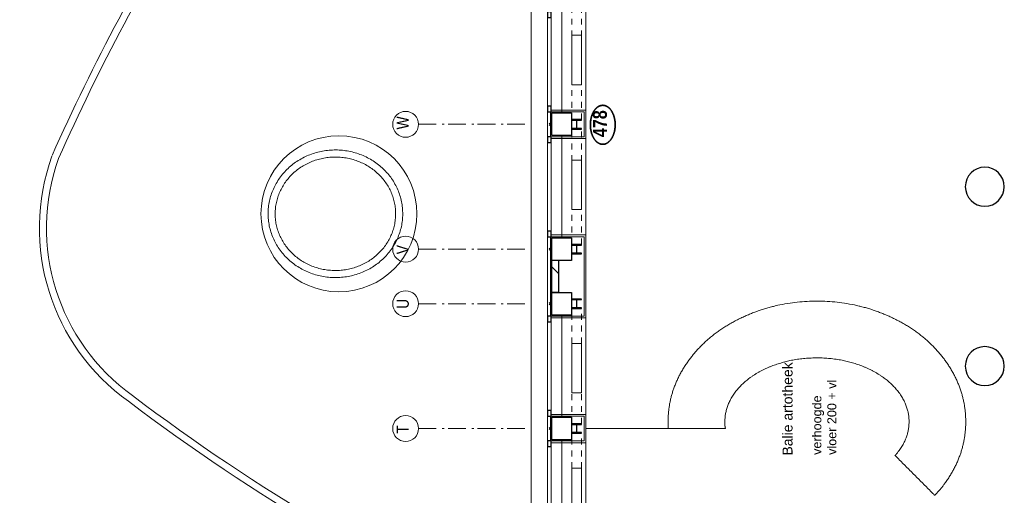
# Model space of a CAD drawing. Header units: millimetres. Extents: x 164654 to 368283, y 131426 to 252133.
# Tile 55 of 144: x 309059 to 322952, y 201741 to 208448. Entities that reach past the tile are written whole.
import ezdxf
from ezdxf.enums import TextEntityAlignment as Align

# ---------------------------------------------------------------- set-up
doc = ezdxf.new("R2010")
doc.units = ezdxf.units.MM
doc.header["$LTSCALE"] = 400
doc.header["$PDMODE"] = 3
doc.header["$PDSIZE"] = 15
doc.linetypes.add('STYLE_01', pattern=[0.416641, 0.208282, -0.208359])
doc.linetypes.add('STYLE_06', pattern=[1.041641, 0.625, -0.208282, 0.069427, -0.138931])
for name, color, linetype, lineweight in [('Buitenkozijnen', 140, 'Continuous', 15), ('Detailaanduiding', 5, 'Continuous', 70), ('Interieur-vaste inrichting', 140, 'Continuous', 15), ('mat-beton (ihwg)', 5, 'Continuous', 25), ('mat-kalkzandsteen', 5, 'Continuous', 25), ('mat-staal', 5, 'Continuous', 25), ('None', 7, 'Continuous', 9)]:
    doc.layers.add(name, color=color, linetype=linetype, lineweight=lineweight)
doc.styles.add('Arial', font='arial.ttf', dxfattribs={"height": 211.666667})
doc.styles.add('Arial Narrow', font='ARIALN.TTF', dxfattribs={"height": 222.25})
doc.styles.add('Arial Narrow (bold)', font='ARIALNB.TTF', dxfattribs={"height": 172.861111})
doc.styles.get("Standard").update_dxf_attribs({"font": 'arial.ttf'})

# ---------------------------------------------------------------- blocks, each defined once
blk = doc.blocks.new('*U359')
at = {"layer": 'None', "color": 43, "linetype": 'STYLE_01', "lineweight": 9}
for p, q in [((13408, 8129), (13861, 8129)), ((13408, 7989), (13408, 8129)), ((14542, 8129), (15035, 8129)), ((15035, 7989), (15035, 8129)), ((13408, 7989), (13861, 7989)), ((14542, 7989), (15035, 7989))]:
    blk.add_line(p, q, dxfattribs=at)
at = {"layer": 'None', "color": 43, "linetype": 'Continuous', "lineweight": 9}
for p, q in [((13845, 8129), (14542, 8129)), ((13845, 7989), (13845, 8129)), ((14542, 7989), (14542, 8129)), ((13845, 7989), (14542, 7989))]:
    blk.add_line(p, q, dxfattribs=at)
blk = doc.blocks.new('*U360')
at = {"layer": 'None', "color": 43, "linetype": 'STYLE_01', "lineweight": 9}
for p, q in [((11648, 8129), (12101, 8129)), ((11648, 7989), (11648, 8129)), ((12782, 8129), (13275, 8129)), ((13275, 7989), (13275, 8129)), ((11648, 7989), (12101, 7989)), ((12782, 7989), (13275, 7989))]:
    blk.add_line(p, q, dxfattribs=at)
at = {"layer": 'None', "color": 43, "linetype": 'Continuous', "lineweight": 9}
for p, q in [((12085, 8129), (12782, 8129)), ((12085, 7989), (12085, 8129)), ((12782, 7989), (12782, 8129)), ((12085, 7989), (12782, 7989))]:
    blk.add_line(p, q, dxfattribs=at)
blk = doc.blocks.new('*U361')
at = {"layer": 'None', "color": 43, "linetype": 'STYLE_01', "lineweight": 9}
for p, q in [((15938, 8129), (16430, 8129)), ((15938, 7989), (15938, 8129)), ((17111, 8129), (17565, 8129)), ((17565, 7989), (17565, 8129)), ((15938, 7989), (16430, 7989)), ((17111, 7989), (17565, 7989))]:
    blk.add_line(p, q, dxfattribs=at)
at = {"layer": 'None', "color": 43, "linetype": 'Continuous', "lineweight": 9}
for p, q in [((16430, 8129), (17127, 8129)), ((16430, 7989), (16430, 8129)), ((17127, 7989), (17127, 8129)), ((16430, 7989), (17127, 7989))]:
    blk.add_line(p, q, dxfattribs=at)
blk = doc.blocks.new('*U362')
at = {"layer": 'None', "color": 43, "linetype": 'STYLE_01', "lineweight": 9}
for p, q in [((17698, 8129), (18190, 8129)), ((17698, 7989), (17698, 8129)), ((18871, 8129), (19325, 8129)), ((19325, 7989), (19325, 8129)), ((17698, 7989), (18190, 7989)), ((18871, 7989), (19325, 7989))]:
    blk.add_line(p, q, dxfattribs=at)
at = {"layer": 'None', "color": 43, "linetype": 'Continuous', "lineweight": 9}
for p, q in [((18190, 8129), (18887, 8129)), ((18190, 7989), (18190, 8129)), ((18887, 7989), (18887, 8129)), ((18190, 7989), (18887, 7989))]:
    blk.add_line(p, q, dxfattribs=at)
blk = doc.blocks.new('*X844')
at = {"layer": 'None', "lineweight": 9}
blk.add_line((15522, 8310), (15622, 8410), dxfattribs=at)
blk = doc.blocks.new('Kolom O 550')
at = {"layer": 'mat-beton (ihwg)', "lineweight": 25}
blk.add_circle((0, 0), 275, dxfattribs=at)
blk = doc.blocks.new('Gevelpui best 1410 (2D)')
at = {"layer": 'Buitenkozijnen', "lineweight": 15}
for p, q in [((-260, 0), (-260, -1410)), ((-260, 0), (-210, 0)), ((-210, 0), (-210, -1410)), ((-260, -1410), (-210, -1410))]:
    blk.add_line(p, q, dxfattribs=at)
at = {"layer": 'Buitenkozijnen', "color": 92, "lineweight": 25}
for points in [[(-260, 0), (-210, 0), (-210, -80), (-260, -80)], [(-260, -1330), (-210, -1330), (-210, -1410), (-260, -1410)]]:
    blk.add_lwpolyline(points, close=True, dxfattribs=at)
at = {"layer": 'None', "color": 43, "linetype": 'Continuous', "lineweight": 9}
blk.add_line((-410, 15), (-410, -1425), dxfattribs=at)
blk = doc.blocks.new('*X1064')
at = {"layer": 'None', "lineweight": 9}
for p, q in [((-2.75, -2.75), (2.75, 2.75)), ((58, 58), (66.5, 66.5)), ((-66.5, -66.5), (-58, -58))]:
    blk.add_line(p, q, dxfattribs=at)
blk = doc.blocks.new('*U1065')
at = {"layer": 'None', "color": 92, "linetype": 'Continuous', "lineweight": 25, "flags": 128}
blk.add_lwpolyline([(70, -58), (14.75, -58, -0.41421356), (2.75, -46), (2.75, 46, -0.41421356), (14.75, 58), (70, 58), (70, 66.5), (-70, 66.5), (-70, 58), (-14.75, 58, -0.41421356), (-2.75, 46), (-2.75, -46, -0.41421356), (-14.75, -58), (-70, -58), (-70, -66.5), (70, -66.5)], format="xyb", close=True, dxfattribs=at)
at = {"layer": 'None', "color": 92}
blk.add_blockref('*X1064', (0, 0), dxfattribs=at)
blk = doc.blocks.new('*X1068')
at = {"layer": 'None', "lineweight": 9}
for p, q in [((-2.75, -2.75), (2.75, 2.75)), ((58, 58), (66.5, 66.5)), ((-66.5, -66.5), (-58, -58))]:
    blk.add_line(p, q, dxfattribs=at)
blk = doc.blocks.new('*U1069')
at = {"layer": 'None', "color": 92, "linetype": 'Continuous', "lineweight": 25, "flags": 128}
blk.add_lwpolyline([(70, -58), (14.75, -58, -0.41421356), (2.75, -46), (2.75, 46, -0.41421356), (14.75, 58), (70, 58), (70, 66.5), (-70, 66.5), (-70, 58), (-14.75, 58, -0.41421356), (-2.75, 46), (-2.75, -46, -0.41421356), (-14.75, -58), (-70, -58), (-70, -66.5), (70, -66.5)], format="xyb", close=True, dxfattribs=at)
at = {"layer": 'None', "color": 92}
blk.add_blockref('*X1068', (0, 0), dxfattribs=at)
blk = doc.blocks.new('Kolom 280x320')
at = {"layer": 'mat-beton (ihwg)', "lineweight": 25}
blk.add_lwpolyline([(-300, 160), (-20, 160), (-20, -160), (-300, -160)], close=True, dxfattribs=at)
at = {"layer": 'None', "color": 92, "linetype": 'Continuous', "lineweight": 5}
blk.add_point((0, 0), dxfattribs=at)
blk = doc.blocks.new('*U1145')
at = {"layer": 'None', "color": 43, "linetype": 'Continuous', "lineweight": 9}
for centre, radius, start, end in [((16167, 12639), 3001, 70.1931, 144.4805), ((16167, 12639), 2901, 70.1931, 144.4805), ((5756, -10392), 28268, 57.4554, 66.1413), ((5756, -10392), 28168, 57.558, 66.1413), ((36257, -2686), 28268, 142.8506, 156.2915), ((36257, -2686), 28168, 142.8506, 156.2021), ((-7237, 11485), 28168, 354.3265, 3.8572), ((-7237, 11485), 28268, 354.3462, 3.9598)]:
    blk.add_arc(centre, radius, start, end, dxfattribs=at)
blk = doc.blocks.new('*U1148')
at = {"layer": 'None', "color": 43, "linetype": 'Continuous', "lineweight": 9}
for centre, radius, start, end in [((16167, 12639), 3001, 70.1931, 144.4805), ((16167, 12639), 2901, 70.1931, 144.4805), ((5756, -10392), 28268, 57.4554, 66.1413), ((5756, -10392), 28168, 57.558, 66.1413), ((36257, -2686), 28268, 142.8506, 156.2915), ((36257, -2686), 28168, 142.8506, 156.2021), ((-7237, 11485), 28168, 354.3265, 3.8572), ((-7237, 11485), 28268, 354.3462, 3.9598)]:
    blk.add_arc(centre, radius, start, end, dxfattribs=at)
blk = doc.blocks.new('*X1336')
at = {"layer": 'None', "lineweight": 9}
for p, q in [((-2.75, -2.75), (2.75, 2.75)), ((58, 58), (66.5, 66.5)), ((-66.5, -66.5), (-58, -58))]:
    blk.add_line(p, q, dxfattribs=at)
blk = doc.blocks.new('*U1337')
at = {"layer": 'None', "color": 92, "linetype": 'Continuous', "lineweight": 25, "flags": 128}
blk.add_lwpolyline([(70, -58), (14.75, -58, -0.41421356), (2.75, -46), (2.75, 46, -0.41421356), (14.75, 58), (70, 58), (70, 66.5), (-70, 66.5), (-70, 58), (-14.75, 58, -0.41421356), (-2.75, 46), (-2.75, -46, -0.41421356), (-14.75, -58), (-70, -58), (-70, -66.5), (70, -66.5)], format="xyb", close=True, dxfattribs=at)
at = {"layer": 'None', "color": 92}
blk.add_blockref('*X1336', (0, 0), dxfattribs=at)
blk = doc.blocks.new('*X1338')
at = {"layer": 'None', "lineweight": 9}
for p, q in [((-2.75, -2.75), (2.75, 2.75)), ((58, 58), (66.5, 66.5)), ((-66.5, -66.5), (-58, -58))]:
    blk.add_line(p, q, dxfattribs=at)
blk = doc.blocks.new('*U1339')
at = {"layer": 'None', "color": 92, "linetype": 'Continuous', "lineweight": 25, "flags": 128}
blk.add_lwpolyline([(70, -58), (14.75, -58, -0.41421356), (2.75, -46), (2.75, 46, -0.41421356), (14.75, 58), (70, 58), (70, 66.5), (-70, 66.5), (-70, 58), (-14.75, 58, -0.41421356), (-2.75, 46), (-2.75, -46, -0.41421356), (-14.75, -58), (-70, -58), (-70, -66.5), (70, -66.5)], format="xyb", close=True, dxfattribs=at)
at = {"layer": 'None', "color": 92}
blk.add_blockref('*X1338', (0, 0), dxfattribs=at)
blk = doc.blocks.new('Detail')
at = {"layer": 'Detailaanduiding', "color": 1, "linetype": 'Continuous', "lineweight": 35}
blk.add_open_spline([(-134, 154), (-70, 177), (77, 177), (141, 154), (205, 130), (242, 90), (278, 49), (278, 2), (278, -45), (242, -85), (205, -126), (141, -149), (77, -173), (-70, -173), (-134, -149), (-198, -126), (-235, -85), (-272, -45), (-272, 2), (-272, 49), (-235, 90), (-198, 130), (-134, 154)], degree=2, knots=[0, 0, 0, 0.097932, 0.195864, 0.195864, 0.280023, 0.280023, 0.347931, 0.347931, 0.415846, 0.415846, 0.5, 0.5, 0.597932, 0.695864, 0.695864, 0.780023, 0.780023, 0.847931, 0.847931, 0.915846, 0.915846, 1, 1, 1], dxfattribs=at)
at = {"layer": 'Detailaanduiding', "style": 'Arial Narrow (bold)'}
blk.add_attdef('Detail', text='', height=198, dxfattribs=at).set_placement((-170, 142), align=Align.TOP_LEFT)
at = {"layer": 'None', "color": 0, "flags": 1}
blk.add_attdef('Fragment', (-272, -528), '', height=198, dxfattribs=at)

msp = doc.modelspace()

# ---------------------------------------------------------------- linework, layer by layer
at = {"layer": 'Buitenkozijnen', "color": 43, "linetype": 'Continuous', "lineweight": 9, "flags": 128}
msp.add_lwpolyline([(316296.97992, 208572.75849), (316276.97992, 208572.75849), (316276.97992, 201101.69912), (316296.97992, 201101.69912)], dxfattribs=at)
at = {"layer": 'Buitenkozijnen', "lineweight": 15}
for points in [[(316506.93929, 207147.75849), (316546.97992, 207147.75849), (316546.97992, 206797.75849), (316506.93929, 206797.75849)], [(316506.93929, 207147.75849), (316546.97992, 207147.75849), (316546.97992, 206797.75849), (316506.93929, 206797.75849)], [(316506.93929, 205387.75849), (316546.97992, 205387.75849), (316546.97992, 204267.75849), (316506.93929, 204267.75849)], [(316506.93929, 202857.75849), (316546.97992, 202857.75849), (316546.97992, 202507.75849), (316506.93929, 202507.75849)]]:
    msp.add_lwpolyline(points, close=True, dxfattribs=at)
at = {"layer": 'Interieur-vaste inrichting', "lineweight": 15}
msp.add_line((318210.945, 202682.75849), (317046.97992, 202682.75849), dxfattribs=at)
msp.add_open_spline([(318210.945, 202682.75849), (318207.76457, 202730.41355), (318207.76457, 202778.75849), (318207.76457, 202783.76373), (318207.81288, 202788.75849), (318210.85604, 203238.60678), (318489.11122, 203628.75849), (318770.45788, 204023.24486), (319257.76457, 204251.00167), (319745.07127, 204478.75849), (320870.45788, 204478.75849), (321357.76457, 204251.00167), (321845.07127, 204023.24486), (322126.41792, 203628.75849), (322407.76457, 203234.27211), (322407.76457, 202778.75849), (322407.76457, 202323.24486), (322126.41792, 201928.75849), (322055.53045, 201829.36459), (321971.55627, 201740.5647), (321690.91904, 202021.20194), (321410.2818, 202301.83917), (321422.21434, 202315.10869), (321433.5976, 202328.75849), (321607.76457, 202537.60421), (321607.76457, 202778.75849), (321607.76457, 203019.91276), (321433.5976, 203228.75849), (321259.43062, 203437.60421), (320957.76457, 203558.18135), (320656.09852, 203678.75849), (319959.43062, 203678.75849), (319657.76457, 203558.18135), (319356.09852, 203437.60421), (319181.93155, 203228.75849), (319011.50082, 203024.39294), (319009.6327, 202788.75849), (319007.76457, 202783.93176), (319009.6327, 202733.75849), (319007.76457, 202729.09508), (319017.06782, 202682.75849), (318614.00641, 202682.75849), (318210.945, 202682.75849)], degree=2, knots=[0, 0, 0, 0.007418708, 0.007418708, 0.0081908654, 0.0081908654, 0.0777347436, 0.0777347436, 0.1549835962, 0.1549835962, 0.2386418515, 0.3223001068, 0.3223001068, 0.3995491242, 0.3995491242, 0.469866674, 0.469866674, 0.5401833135, 0.5401833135, 0.5590187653, 0.5590187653, 0.6203086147, 0.6203086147, 0.6230586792, 0.6230586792, 0.6611228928, 0.6611228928, 0.6991859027, 0.6991859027, 0.7443504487, 0.7443504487, 0.7957185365, 0.8470866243, 0.8470866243, 0.892254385, 0.892254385, 0.9295109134, 0.9295109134, 0.9337640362, 0.9337640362, 0.9377557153, 0.9377557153, 1, 1, 1], dxfattribs=at)
at = {"layer": 'mat-kalkzandsteen', "lineweight": 25}
for p, q in [((316666.97992, 205052.75849), (316566.97992, 205052.75849)), ((316566.97992, 204602.75849), (316566.97992, 205052.75849)), ((316666.97992, 204602.75849), (316666.97992, 205052.75849)), ((316666.97992, 204602.75849), (316566.97992, 204602.75849))]:
    msp.add_line(p, q, dxfattribs=at)
at = {"layer": 'None', "color": 43, "linetype": 'Continuous', "lineweight": 9}
msp.add_line((317046.97992, 210292.75849), (317046.97992, 201122.75849), dxfattribs=at)
at = {"layer": 'None', "color": 140, "linetype": 'Continuous', "lineweight": 15}
for p, q in [((316556.93929, 207172.75849), (316556.93929, 207147.75849)), ((317046.97992, 207172.75849), (316556.93929, 207172.75849)), ((317021.97992, 207147.75849), (316556.93929, 207147.75849)), ((317021.97992, 206797.75849), (317021.97992, 207147.75849)), ((317046.97992, 206772.75849), (317046.97992, 207172.75849)), ((316556.93929, 206797.75849), (317021.97992, 206797.75849)), ((316556.93929, 206772.75849), (316556.93929, 206797.75849)), ((316556.93929, 206772.75849), (317046.97992, 206772.75849)), ((316556.93929, 205412.75849), (316556.93929, 205387.75849)), ((317046.97992, 205412.75849), (316556.93929, 205412.75849)), ((317021.97992, 205387.75849), (316556.93929, 205387.75849)), ((317021.97992, 204267.75849), (317021.97992, 205387.75849)), ((317046.97992, 204242.75849), (317046.97992, 205412.75849)), ((316556.93929, 204267.75849), (317021.97992, 204267.75849)), ((316556.93929, 204242.75849), (316556.93929, 204267.75849)), ((316556.93929, 204242.75849), (317046.97992, 204242.75849)), ((316556.93929, 202882.75849), (316556.93929, 202857.75849)), ((317046.97992, 202882.75849), (316556.93929, 202882.75849)), ((317021.97992, 202857.75849), (316556.93929, 202857.75849)), ((317021.97992, 202507.75849), (317021.97992, 202857.75849)), ((317046.97992, 202482.75849), (317046.97992, 202882.75849)), ((316556.93929, 202507.75849), (317021.97992, 202507.75849)), ((316556.93929, 202482.75849), (316556.93929, 202507.75849)), ((316556.93929, 202482.75849), (317046.97992, 202482.75849))]:
    msp.add_line(p, q, dxfattribs=at)
at = {"layer": 'None', "color": 7, "linetype": 'STYLE_06', "lineweight": 9}
for p, q in [((314686.97992, 206972.75849), (316186.97992, 206972.75849)), ((314686.97992, 205212.75849), (316186.97992, 205212.75849)), ((314686.97992, 204442.75849), (316186.97992, 204442.75849)), ((314686.97992, 202682.75849), (316186.97992, 202682.75849))]:
    msp.add_line(p, q, dxfattribs=at)
at = {"layer": 'None', "color": 140, "linetype": 'Continuous', "lineweight": 15}
msp.add_lwpolyline([(312695.98533, 205252.86064), (312684.35938, 205272.00756), (312673.23294, 205291.41901), (312662.61269, 205311.0833), (312652.50503, 205330.98859), (312642.91606, 205351.12288), (312633.85155, 205371.47404), (312625.31696, 205392.02982), (312617.31743, 205412.77784), (312609.85778, 205433.70559), (312602.94251, 205454.80047), (312596.57577, 205476.04978), (312590.7614, 205497.44071), (312585.50291, 205518.96037), (312580.80347, 205540.59582), (312576.66589, 205562.33401), (312573.09269, 205584.16185), (312570.086, 205606.06619), (312567.64764, 205628.03383), (312565.77908, 205650.05156), (312564.48145, 205672.10609), (312563.75552, 205694.18415), (312563.60173, 205716.27244), (312564.02018, 205738.35765), (312565.01062, 205760.42648), (312566.57244, 205782.46564), (312568.70471, 205804.46185), (312571.40613, 205826.40185), (312574.6751, 205848.27245), (312578.50963, 205870.06045), (312582.90741, 205891.75274), (312587.8658, 205913.33625), (312593.38182, 205934.79798), (312599.45212, 205956.12501), (312606.07307, 205977.30447), (312613.24068, 205998.32363), (312620.95061, 206019.1698), (312629.19824, 206039.83045), (312637.97859, 206060.29312), (312647.28638, 206080.54549), (312657.11599, 206100.57536), (312667.46151, 206120.37066), (312678.3167, 206139.91947), (312689.67503, 206159.21001), (312701.52966, 206178.23067), (312713.87343, 206196.96999), (312726.69893, 206215.41667), (312739.99841, 206233.55961), (312753.76388, 206251.38788), (312767.98703, 206268.89073), (312782.65931, 206286.05764), (312797.77187, 206302.87825), (312813.31561, 206319.34243), (312829.28117, 206335.44027), (312845.65893, 206351.16206), (312862.43903, 206366.49835), (312879.61135, 206381.43989), (312897.16555, 206395.97768), (312915.09107, 206410.10296), (312933.37709, 206423.80723), (312952.01262, 206437.08223), (312970.98641, 206449.91996), (312990.28705, 206462.3127), (313009.9029, 206474.25297), (313029.82216, 206485.73358), (313050.03281, 206496.74762), (313070.5227, 206507.28846), (313091.27947, 206517.34974), (313112.29062, 206526.9254), (313133.5435, 206536.00968), (313155.0253, 206544.5971), (313176.72309, 206552.6825), (313198.62379, 206560.26099), (313220.71421, 206567.32802), (313242.98105, 206573.87933), (313265.41089, 206579.91098), (313287.99023, 206585.41932), (313310.70545, 206590.40104), (313333.54288, 206594.85315), (313356.48877, 206598.77295), (313379.52929, 206602.15809), (313402.65055, 206605.00653), (313425.83864, 206607.31655), (313449.07959, 206609.08676), (313472.3594, 206610.3161), (313495.66404, 206611.00382), (313518.97947, 206611.14951), (313542.29166, 206610.75308), (313565.58656, 206609.81478), (313588.85013, 206608.33516), (313612.06837, 206606.31512), (313635.22729, 206603.75587), (313658.31293, 206600.65896), (313681.3114, 206597.02625), (313704.20884, 206592.85993), (313726.99145, 206588.16251), (313749.64552, 206582.93682), (313772.1574, 206577.18601), (313794.51352, 206570.91354), (313816.70042, 206564.12318), (313838.70474, 206556.81904), (313860.51322, 206549.0055), (313882.11272, 206540.68728), (313903.49024, 206531.86939), (313924.6329, 206522.55713), (313945.52796, 206512.75612), (313966.16283, 206502.47226), (313986.52509, 206491.71175), (314006.60246, 206480.48106), (314026.38287, 206468.78697), (314045.85438, 206456.63651), (314065.00528, 206444.03701), (314083.82402, 206430.99605), (314102.29928, 206417.52149), (314120.41991, 206403.62145), (314138.17501, 206389.3043), (314155.55389, 206374.57866), (314172.54607, 206359.45341), (314189.14131, 206343.93765), (314205.32963, 206328.04073), (314221.10126, 206311.77223), (314236.44672, 206295.14195), (314251.35676, 206278.15989), (314265.82238, 206260.83631), (314279.83489, 206243.18161), (314293.38585, 206225.20646), (314306.46708, 206206.92166), (314319.0707, 206188.33823), (314331.18914, 206169.46738), (314342.81508, 206150.32045), (314353.94153, 206130.909), (314364.56178, 206111.24471), (314374.66943, 206091.33942), (314384.2584, 206071.20514), (314393.32291, 206050.85397), (314401.8575, 206030.29819), (314409.85703, 206009.55018), (314417.31668, 205988.62243), (314424.23196, 205967.52754), (314430.5987, 205946.27824), (314436.41307, 205924.88731), (314441.67156, 205903.36764), (314446.371, 205881.73219), (314450.50857, 205859.994), (314454.08178, 205838.16617), (314457.08847, 205816.26183), (314459.52683, 205794.29418), (314461.39538, 205772.27646), (314462.69302, 205750.22192), (314463.41895, 205728.14386), (314463.57273, 205706.05558), (314463.15428, 205683.97036), (314462.16385, 205661.90153), (314460.60203, 205639.86238), (314458.46976, 205617.86617), (314455.76833, 205595.92616), (314452.49937, 205574.05557), (314448.66484, 205552.26756), (314444.26706, 205530.57527), (314439.30866, 205508.99176), (314433.79265, 205487.53003), (314427.72234, 205466.20301), (314421.10139, 205445.02354), (314413.93379, 205424.00439), (314406.22385, 205403.15821), (314397.97622, 205382.49756), (314389.19587, 205362.03489), (314379.88809, 205341.78252), (314370.05848, 205321.75265), (314359.71296, 205301.95735), (314348.85776, 205282.40854), (314337.49943, 205263.118), (314325.64481, 205244.09734), (314313.30104, 205225.35803), (314300.47554, 205206.91135), (314287.17606, 205188.76841), (314273.41059, 205170.94014), (314259.18743, 205153.43728), (314244.51516, 205136.27038), (314229.4026, 205119.44977), (314213.85885, 205102.98559), (314197.89329, 205086.88775), (314181.51553, 205071.16595), (314164.73544, 205055.82966), (314147.56312, 205040.88812), (314130.00891, 205026.35033), (314112.0834, 205012.22505), (314093.79737, 204998.52078), (314075.16185, 204985.24578), (314056.18805, 204972.40805), (314036.88742, 204960.01532), (314017.27156, 204948.07505), (313997.35231, 204936.59443), (313977.14165, 204925.58039), (313956.65177, 204915.03956), (313935.895, 204904.97828), (313914.88385, 204895.40261), (313893.63097, 204886.31833), (313872.14917, 204877.73091), (313850.45138, 204869.64552), (313828.55068, 204862.06702), (313806.46026, 204854.99999), (313784.19342, 204848.44868), (313761.76358, 204842.41704), (313739.18424, 204836.90869), (313716.46902, 204831.92697), (313693.63158, 204827.47487), (313670.6857, 204823.55507), (313647.64518, 204820.16993), (313624.52391, 204817.32149), (313601.33582, 204815.01147), (313578.09488, 204813.24126), (313554.81507, 204812.01192), (313531.51043, 204811.3242), (313508.195, 204811.1785), (313484.88281, 204811.57493), (313461.58791, 204812.51324), (313438.32434, 204813.99285), (313415.1061, 204816.01289), (313391.94718, 204818.57214), (313368.86154, 204821.66905), (313345.86307, 204825.30176), (313322.96563, 204829.46808), (313300.18301, 204834.1655), (313277.52895, 204839.39119), (313255.01707, 204845.142), (313232.66095, 204851.41448), (313210.47405, 204858.20483), (313188.46973, 204865.50898), (313166.66125, 204873.32251), (313145.06174, 204881.64073), (313123.68422, 204890.45863), (313102.54157, 204899.77089), (313081.64651, 204909.57189), (313061.01164, 204919.85575), (313040.64938, 204930.61627), (313020.572, 204941.84695), (313000.7916, 204953.54105), (312981.32009, 204965.6915), (312962.16919, 204978.29101), (312943.35045, 204991.33196), (312924.87519, 205004.80652), (312906.75456, 205018.70656), (312888.99945, 205033.02371), (312871.62058, 205047.74935), (312854.6284, 205062.8746), (312838.03316, 205078.39036), (312821.84484, 205094.28728), (312806.0732, 205110.55578), (312790.72775, 205127.18607), (312775.81771, 205144.16812), (312761.35208, 205161.49171), (312747.33957, 205179.1464), (312733.78862, 205197.12156), (312720.70739, 205215.40636), (312708.10376, 205233.98978)], close=True, dxfattribs=at)
at = {"layer": 'None', "color": 8, "lineweight": 5}
msp.add_lwpolyline([(312780.80904, 205305.83724), (312770.49065, 205322.83074), (312760.61994, 205340.0514), (312751.20237, 205357.48884), (312742.24309, 205375.13259), (312733.74701, 205392.9721), (312725.71875, 205410.99674), (312718.16265, 205429.19579), (312711.08279, 205447.5585), (312704.48297, 205466.07403), (312698.36673, 205484.73148), (312692.73731, 205503.51993), (312687.59772, 205522.42838), (312682.95067, 205541.44582), (312678.79861, 205560.56118), (312675.14373, 205579.76337), (312671.98795, 205599.04126), (312669.33292, 205618.38372), (312667.18002, 205637.77958), (312665.53039, 205657.21766), (312664.38488, 205676.68677), (312663.74408, 205696.17571), (312663.60833, 205715.67326), (312663.9777, 205735.16822), (312664.852, 205754.64938), (312666.23078, 205774.10553), (312668.11331, 205793.52548), (312670.49861, 205812.89803), (312673.38544, 205832.21201), (312676.77229, 205851.45627), (312680.65738, 205870.61968), (312685.03867, 205889.69112), (312689.91386, 205908.65952), (312695.28036, 205927.51384), (312701.13534, 205946.24306), (312707.47567, 205964.83623), (312714.29798, 205983.28242), (312721.5986, 206001.57078), (312729.37361, 206019.6905), (312737.61881, 206037.63083), (312746.32972, 206055.38112), (312755.50159, 206072.93075), (312765.12941, 206090.26922), (312775.20788, 206107.38609), (312785.73143, 206124.27104), (312796.6942, 206140.91384), (312808.0901, 206157.30436), (312819.91273, 206173.43259), (312832.15543, 206189.28866), (312844.81127, 206204.8628), (312857.87307, 206220.1454), (312871.33336, 206235.127), (312885.18442, 206249.79826), (312899.41826, 206264.15004), (312914.02666, 206278.17334), (312929.00111, 206291.85934), (312944.33288, 206305.19943), (312960.01298, 206318.18515), (312976.03218, 206330.80826), (312992.38102, 206343.06073), (313009.04981, 206354.93473), (313026.02863, 206366.42265), (313043.30734, 206377.51713), (313060.87559, 206388.21101), (313078.72282, 206398.49739), (313096.83826, 206408.36962), (313115.21097, 206417.8213), (313133.82981, 206426.84628), (313152.68346, 206435.43867), (313171.76042, 206443.59288), (313191.04904, 206451.30358), (313210.53752, 206458.5657), (313230.2139, 206465.37449), (313250.06607, 206471.72548), (313270.08183, 206477.61448), (313290.24881, 206483.03761), (313310.55457, 206487.99131), (313330.98653, 206492.47228), (313351.53205, 206496.47758), (313372.17838, 206500.00455), (313392.9127, 206503.05086), (313413.72213, 206505.6145), (313434.59374, 206507.69375), (313455.51453, 206509.28724), (313476.47149, 206510.39391), (313497.45157, 206511.01303), (313518.4417, 206511.1442), (313539.4288, 206510.78731), (313560.39981, 206509.94261), (313581.34166, 206508.61066), (313602.24132, 206506.79234), (313623.08578, 206504.48886), (313643.86208, 206501.70174), (313664.5573, 206498.43284), (313685.15859, 206494.68432), (313705.65316, 206490.45866), (313726.02832, 206485.75865), (313746.27144, 206480.58741), (313766.37002, 206474.94833), (313786.31165, 206468.84515), (313806.08402, 206462.28188), (313825.67499, 206455.26284), (313845.0725, 206447.79263), (313864.26469, 206439.87615), (313883.2398, 206431.51859), (313901.98626, 206422.7254), (313920.49265, 206413.50231), (313938.74774, 206403.85534), (313956.74048, 206393.79074), (313974.45999, 206383.31503), (313991.89562, 206372.43499), (314009.0369, 206361.15763), (314025.87357, 206349.49021), (314042.39559, 206337.4402), (314058.59316, 206325.01531), (314074.45668, 206312.22347), (314089.9768, 206299.07281), (314105.1444, 206285.57167), (314119.95062, 206271.72857), (314134.38681, 206257.55224), (314148.44462, 206243.05156), (314162.11591, 206228.23561), (314175.39283, 206213.11362), (314188.26777, 206197.69499), (314200.7334, 206181.98925), (314212.78265, 206166.00607), (314224.40872, 206149.75529), (314235.60506, 206133.24684), (314246.36543, 206116.49077), (314256.68382, 206099.49727), (314266.55453, 206082.27661), (314275.9721, 206064.83917), (314284.93138, 206047.19542), (314293.42746, 206029.35591), (314301.45572, 206011.33128), (314309.01182, 205993.13222), (314316.09168, 205974.76951), (314322.69149, 205956.25399), (314328.80774, 205937.59653), (314334.43715, 205918.80808), (314339.57675, 205899.89963), (314344.2238, 205880.88219), (314348.37585, 205861.76684), (314352.03073, 205842.56465), (314355.18651, 205823.28675), (314357.84155, 205803.94429), (314359.99444, 205784.54843), (314361.64408, 205765.11035), (314362.78959, 205745.64124), (314363.43039, 205726.15231), (314363.56614, 205706.65475), (314363.19677, 205687.15979), (314362.32247, 205667.67863), (314360.94369, 205648.22248), (314359.06116, 205628.80254), (314356.67586, 205609.42999), (314353.78903, 205590.116), (314350.40218, 205570.87174), (314346.51709, 205551.70834), (314342.13579, 205532.63689), (314337.26061, 205513.66849), (314331.8941, 205494.81418), (314326.03913, 205476.08495), (314319.6988, 205457.49179), (314312.87649, 205439.04559), (314305.57587, 205420.75723), (314297.80086, 205402.63752), (314289.55566, 205384.69718), (314280.84475, 205366.9469), (314271.67287, 205349.39726), (314262.04505, 205332.0588), (314251.96659, 205314.94192), (314241.44304, 205298.05697), (314230.48026, 205281.41417), (314219.08437, 205265.02366), (314207.26174, 205248.89542), (314195.01904, 205233.03936), (314182.36319, 205217.46521), (314169.3014, 205202.18261), (314155.84111, 205187.20102), (314141.99005, 205172.52975), (314127.75621, 205158.17798), (314113.14781, 205144.15468), (314098.17336, 205130.46867), (314082.84159, 205117.12859), (314067.16149, 205104.14287), (314051.14229, 205091.51975), (314034.79344, 205079.26729), (314018.12465, 205067.39329), (314001.14583, 205055.90536), (313983.86712, 205044.81089), (313966.29888, 205034.11701), (313948.45165, 205023.83062), (313930.33621, 205013.95839), (313911.96349, 205004.50671), (313893.34466, 204995.48174), (313874.49101, 204986.88934), (313855.41405, 204978.73513), (313836.12543, 204971.02444), (313816.63695, 204963.76231), (313796.96057, 204956.95352), (313777.10839, 204950.60253), (313757.09264, 204944.71353), (313736.92565, 204939.2904), (313716.6199, 204934.33671), (313696.18793, 204929.85573), (313675.64242, 204925.85043), (313654.99609, 204922.32346), (313634.26177, 204919.27715), (313613.45234, 204916.71352), (313592.58073, 204914.63427), (313571.65994, 204913.04078), (313550.70298, 204911.9341), (313529.7229, 204911.31498), (313508.73277, 204911.18382), (313487.74567, 204911.54071), (313466.77466, 204912.38541), (313445.8328, 204913.71736), (313424.93314, 204915.53568), (313404.08868, 204917.83916), (313383.31239, 204920.62627), (313362.61717, 204923.89517), (313342.01588, 204927.64369), (313321.52131, 204931.86935), (313301.14615, 204936.56936), (313280.90302, 204941.74061), (313260.80445, 204947.37968), (313240.86282, 204953.48286), (313221.09045, 204960.04613), (313201.49948, 204967.06518), (313182.10196, 204974.53539), (313162.90978, 204982.45186), (313143.93467, 204990.80943), (313125.18821, 204999.60262), (313106.68182, 205008.8257), (313088.42673, 205018.47267), (313070.43399, 205028.53727), (313052.71447, 205039.01298), (313035.27884, 205049.89302), (313018.13757, 205061.17038), (313001.3009, 205072.83781), (312984.77887, 205084.88782), (312968.58131, 205097.3127), (312952.71779, 205110.10454), (312937.19767, 205123.2552), (312922.03006, 205136.75634), (312907.22385, 205150.59944), (312892.78766, 205164.77578), (312878.72985, 205179.27645), (312865.05856, 205194.0924), (312851.78164, 205209.21439), (312838.9067, 205224.63302), (312826.44106, 205240.33877), (312814.39181, 205256.32194), (312802.76575, 205272.57272), (312791.56941, 205289.08118)], close=True, dxfattribs=at)
at = {"layer": 'None', "color": 43, "linetype": 'Continuous', "lineweight": 9}
for centre in [(314504.3735, 206972.75849), (314504.3735, 205212.75849), (314504.3735, 204442.75849), (314504.3735, 202682.75849)]:
    msp.add_circle(centre, 182.60642, dxfattribs=at)
at = {"layer": 'None', "color": 140, "linetype": 'Continuous', "lineweight": 15}
msp.add_circle((313563.58723, 205711.16401), 1100, dxfattribs=at)

# ---------------------------------------------------------------- block references
at = {"layer": 'Buitenkozijnen', "color": 7, "xscale": -1}
for p in [(316296.97992, 208557.75849), (316296.97992, 206797.75849), (316296.97992, 204267.75849), (316296.97992, 202507.75849)]:
    msp.add_blockref('Gevelpui best 1410 (2D)', p, dxfattribs=at)
at = {"layer": 'Detailaanduiding', "color": 7, "rotation": 90}
msp.add_blockref('Detail', (317288.51905, 206962.73193), dxfattribs=at).add_auto_attribs({'Detail': '478'})
at = {"layer": 'mat-beton (ihwg)', "color": 7, "rotation": 180}
for p in [(316546.97992, 206972.75849), (316546.97992, 205212.75849), (316546.97992, 204442.75849), (316546.97992, 202682.75849)]:
    msp.add_blockref('Kolom 280x320', p, dxfattribs=at)
at = {"layer": 'mat-beton (ihwg)', "color": 7, "xscale": -1}
for p in [(322676.97992, 206092.75849), (322676.97992, 203562.75849)]:
    msp.add_blockref('Kolom O 550', p, dxfattribs=at)
at = {"layer": 'mat-kalkzandsteen', "rotation": 90}
msp.add_blockref('*X844', (324976.97992, 189341.69912), dxfattribs=at)
at = {"layer": 'mat-staal', "rotation": 180}
for name, p in [('*U1069', (316917.62888, 206972.75849)), ('*U1339', (316917.62888, 205212.75849)), ('*U1337', (316917.62888, 204442.75849)), ('*U1065', (316917.62888, 202682.75849))]:
    msp.add_blockref(name, p, dxfattribs=at)
at = {"layer": 'None', "color": 7, "rotation": 90}
for name in ['*U1145', '*U1148', '*U362', '*U361', '*U359', '*U360']:
    msp.add_blockref(name, (324976.97992, 189341.69912), dxfattribs=at)

# ---------------------------------------------------------------- texts
at = {"layer": 'Interieur-vaste inrichting', "insert": (319822.34097, 202301.57229), "char_height": 141.1111111, "attachment_point": 1, "rotation": 90, "style": 'Arial'}
msp.add_mtext('Balie artotheek', dxfattribs=at)
at = {"layer": 'Interieur-vaste inrichting', "insert": (320242.89776, 202310.91596), "char_height": 127, "width": 1095.6850559, "attachment_point": 1, "rotation": 90, "style": 'Arial'}
msp.add_mtext('verhoogde vloer 200 + vl', dxfattribs=at)
at = {"layer": 'None', "color": 8, "char_height": 169.33333, "attachment_point": 1, "rotation": 90, "style": 'Arial Narrow'}
for s, insert in [('W', (314379.49017, 206900.79182)), ('V', (314379.49017, 205140.79182)), ('U', (314379.49017, 204370.79182)), ('T', (314379.49017, 202610.79182))]:
    msp.add_mtext(s, dxfattribs=dict(at, insert=insert))

doc.saveas('drawing.dxf')
